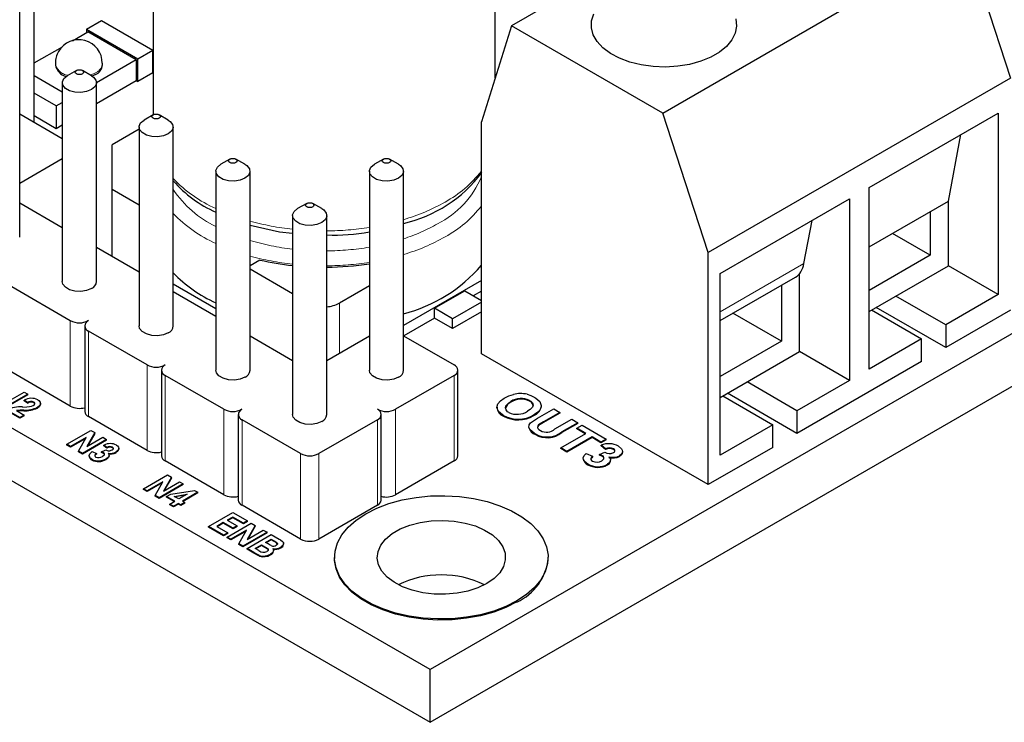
# Model space of a CAD drawing. Header units: millimetres. Extents: x 8.3 to 21.2, y 4.9 to 15.7.
# Tile 9 of 12: x 17.2 to 19.5, y 10.4 to 12.1. Entities that reach past the tile are written whole.
import ezdxf

# ---------------------------------------------------------------- set-up
doc = ezdxf.new("R2010")
doc.units = ezdxf.units.MM
doc.linetypes.add('PHANTOM', pattern=[1.27, 0.635, -0.127, 0.127, -0.127, 0.127, -0.127])

msp = doc.modelspace()

# ---------------------------------------------------------------- linework, layer by layer
at = {"color": 7, "linetype": 'Continuous', "lineweight": 25}
for p, q in [((19.0415, 12.453), (18.3344, 12.0448)), ((17.496, 12.3632), (17.496, 11.8367)), ((18.296, 11.9228), (18.296, 12.3632)), ((21.2371, 12.3243), (18.1435, 10.5384)), ((17.2172, 11.8185), (17.2172, 12.3109)), ((18.1435, 10.5384), (15.1029, 12.2937)), ((18.688, 11.8407), (19.3951, 12.2489)), ((19.3951, 12.2489), (19.5011, 11.9223)), ((17.1836, 12.0154), (17.1836, 12.2227)), ((18.1435, 10.4151), (21.2371, 12.201)), ((15.1029, 12.1704), (18.1435, 10.4151)), ((17.3398, 12.0367), (17.3752, 12.0571)), ((17.3752, 12.0571), (17.4954, 11.9877)), ((17.307, 12.0095), (17.3434, 12.0305)), ((17.3398, 12.0367), (17.46, 11.9673)), ((17.3398, 12.0367), (17.3398, 12.0285)), ((17.4565, 11.9652), (17.3434, 12.0305)), ((18.3344, 12.0448), (18.2637, 11.8202)), ((18.688, 11.8407), (18.3344, 12.0448)), ((17.1836, 11.5499), (17.1836, 12.0154)), ((17.2172, 11.9577), (17.2834, 11.9959)), ((17.46, 11.9673), (17.4954, 11.9877)), ((17.4954, 11.9346), (17.4954, 11.9877)), ((17.2671, 11.9571), (17.2671, 11.953)), ((17.4565, 11.9652), (17.3632, 11.9114)), ((17.3771, 11.953), (17.3771, 11.9571)), ((17.4565, 11.9652), (17.4565, 11.9162)), ((17.46, 11.9142), (17.46, 11.9673)), ((17.3162, 11.9403), (17.295, 11.928)), ((17.3515, 11.928), (17.3303, 11.9403)), ((17.4954, 11.9346), (17.46, 11.9142)), ((17.2832, 11.8897), (17.2172, 11.9279)), ((17.2832, 11.9117), (17.2832, 11.4463)), ((17.361, 11.9305), (17.3534, 11.9269)), ((17.4565, 11.9162), (17.3632, 11.8624)), ((17.3632, 11.4463), (17.3632, 11.9117)), ((17.4565, 11.9162), (17.46, 11.9142)), ((19.5011, 11.9223), (18.794, 11.5141)), ((17.2691, 11.8571), (17.2172, 11.887)), ((17.2691, 11.8571), (17.2832, 11.8652)), ((17.2691, 11.8571), (17.2691, 11.804)), ((18.794, 11.5141), (18.688, 11.8407)), ((19.1706, 11.6661), (19.4729, 11.8406)), ((19.4729, 11.8406), (19.4729, 11.416)), ((17.2832, 11.7804), (17.1836, 11.8379)), ((17.2691, 11.804), (17.2172, 11.834)), ((17.4958, 11.8366), (17.4746, 11.8243)), ((17.5311, 11.8243), (17.5099, 11.8366)), ((18.2637, 11.2772), (18.2637, 11.8202)), ((17.2832, 11.8121), (17.2691, 11.804)), ((17.4629, 11.8028), (17.3999, 11.7665)), ((17.4629, 11.808), (17.4629, 11.3426)), ((17.5429, 11.3426), (17.5429, 11.808)), ((19.3562, 11.6344), (19.3856, 11.7903)), ((17.3999, 11.6616), (17.3999, 11.7665)), ((17.1836, 11.6767), (17.2832, 11.7342)), ((17.6754, 11.7329), (17.6542, 11.7206)), ((17.7107, 11.7206), (17.6895, 11.7329)), ((18.0346, 11.7329), (18.0134, 11.7206)), ((18.07, 11.7206), (18.0487, 11.7329)), ((17.6425, 11.7043), (17.6425, 11.2389)), ((17.7225, 11.2389), (17.7225, 11.7043)), ((18.0017, 11.7043), (18.0017, 11.2389)), ((18.0817, 11.2389), (18.0817, 11.7043)), ((17.4629, 11.6253), (17.3999, 11.6616)), ((17.3999, 11.5057), (17.3999, 11.6616)), ((19.1706, 11.2415), (19.1706, 11.6661)), ((18.8223, 11.4651), (19.1246, 11.6396)), ((19.1246, 11.6396), (19.1246, 11.215)), ((19.1706, 11.5273), (19.3562, 11.6344)), ((19.3562, 11.4834), (19.3562, 11.6344)), ((17.1836, 11.6305), (17.2832, 11.573)), ((17.855, 11.6292), (17.8338, 11.617)), ((17.8904, 11.617), (17.8691, 11.6292)), ((19.3138, 11.61), (19.3138, 11.5079)), ((17.8221, 11.6006), (17.8221, 11.1352)), ((17.9021, 11.1352), (17.9021, 11.6006)), ((19.0183, 11.4884), (19.0374, 11.5892)), ((19.3138, 11.5079), (19.2253, 11.5589)), ((17.3632, 11.5268), (17.4629, 11.4693)), ((17.7458, 11.4967), (17.7225, 11.4832)), ((18.794, 10.9711), (18.794, 11.5141)), ((19.3138, 11.5079), (19.1706, 11.4252)), ((17.8221, 11.4179), (17.7225, 11.4754)), ((19.1706, 11.3762), (19.3562, 11.4834)), ((19.4729, 11.416), (19.3562, 11.4834)), ((18.2637, 11.4487), (18.0817, 11.3436)), ((18.8223, 11.0405), (18.8223, 11.4651)), ((18.8223, 11.3549), (18.9985, 11.4567)), ((19.0079, 11.2823), (19.0079, 11.4648)), ((17.302, 11.3548), (17.1649, 11.434)), ((17.6425, 11.3828), (17.5429, 11.4403)), ((18.0017, 11.4362), (17.9314, 11.3956)), ((18.9655, 11.4376), (18.9655, 11.3068)), ((17.5429, 11.4232), (17.6425, 11.3657)), ((18.1541, 11.3838), (18.2248, 11.4246)), ((18.2248, 11.4246), (18.2637, 11.4021)), ((18.2637, 11.4242), (18.2446, 11.4132)), ((19.35, 11.3451), (19.2333, 11.4124)), ((19.4729, 11.416), (19.35, 11.3451)), ((18.1541, 11.3609), (18.1541, 11.3838)), ((18.1965, 11.3593), (18.1541, 11.3838)), ((18.2637, 11.3981), (18.1965, 11.3593)), ((19.1767, 11.3798), (19.2934, 11.3124)), ((19.35, 11.292), (19.1873, 11.3859)), ((19.5011, 11.3793), (19.35, 11.292)), ((18.1541, 11.3609), (18.082, 11.3193)), ((18.1965, 11.3364), (18.1541, 11.3609)), ((18.2637, 11.3752), (18.1965, 11.3364)), ((18.1965, 11.3364), (18.1965, 11.3593)), ((18.9655, 11.3068), (18.8522, 11.3722)), ((17.3357, 11.3426), (17.3357, 11.1425)), ((19.35, 11.3451), (19.35, 11.292)), ((17.4816, 11.2511), (17.3445, 11.3303)), ((17.7225, 11.3195), (17.8221, 11.262)), ((17.9021, 11.262), (18.0017, 11.3195)), ((18.0817, 11.3195), (18.2001, 11.2511)), ((19.2934, 11.3124), (19.1706, 11.2415)), ((19.2934, 11.2594), (19.2934, 11.3124)), ((18.9655, 11.3068), (18.8223, 11.2242)), ((18.794, 10.9711), (18.2637, 11.2772)), ((18.8223, 11.1752), (19.0079, 11.2823)), ((19.1246, 11.215), (19.0079, 11.2823)), ((19.2934, 11.2594), (19.0017, 11.091)), ((17.302, 11.1548), (17.1649, 11.234)), ((17.5153, 11.2389), (17.5153, 11.0388)), ((17.6612, 11.1474), (17.5241, 11.2266)), ((18.2001, 11.2266), (18.0629, 11.1474)), ((18.2088, 11.0388), (18.2088, 11.2389)), ((19.0017, 11.1441), (18.8851, 11.2114)), ((19.1246, 11.215), (19.0017, 11.1441)), ((17.2026, 11.1828), (17.1461, 11.1502)), ((17.2026, 11.1812), (17.1461, 11.1485)), ((17.1561, 11.166), (17.1939, 11.1879)), ((17.1939, 11.1879), (17.2026, 11.1828)), ((17.2026, 11.1812), (17.2026, 11.1828)), ((18.8285, 11.1788), (18.9452, 11.1114)), ((19.0017, 11.091), (18.8391, 11.1849)), ((17.2017, 11.163), (17.194, 11.1687)), ((17.194, 11.1671), (17.194, 11.1687)), ((17.2017, 11.1614), (17.194, 11.1671)), ((17.2017, 11.1614), (17.2017, 11.163)), ((17.2324, 11.1601), (17.2324, 11.1617)), ((18.3951, 11.1267), (18.4328, 11.1485)), ((18.4328, 11.1485), (18.4471, 11.1402)), ((17.184, 11.1283), (17.1529, 11.1462)), ((17.184, 11.1266), (17.1529, 11.1446)), ((17.1764, 11.1443), (17.194, 11.1341)), ((17.194, 11.1341), (17.184, 11.1283)), ((17.194, 11.1324), (17.184, 11.1266)), ((17.184, 11.1283), (17.184, 11.1266)), ((17.194, 11.1324), (17.194, 11.1341)), ((17.4816, 11.0511), (17.3445, 11.1303)), ((17.6949, 11.1352), (17.6949, 10.9351)), ((18.0292, 10.9351), (18.0292, 11.1352)), ((18.3786, 11.1156), (18.3951, 11.1267)), ((18.4471, 11.1402), (18.4087, 11.1181)), ((18.4471, 11.1386), (18.4087, 11.1165)), ((18.4471, 11.1402), (18.4471, 11.1386)), ((19.0017, 11.1441), (19.0017, 11.091)), ((17.8408, 11.0438), (17.7037, 11.123)), ((18.0205, 11.123), (17.8833, 11.0438)), ((18.4357, 11.1016), (18.4749, 11.1242)), ((18.4892, 11.1159), (18.452, 11.0945)), ((18.4892, 11.1143), (18.452, 11.0929)), ((18.4749, 11.1242), (18.4892, 11.1159)), ((18.4872, 11.1032), (18.4992, 11.1101)), ((18.5082, 11.0911), (18.4872, 11.1032)), ((18.4872, 11.1016), (18.4872, 11.1032)), ((18.4892, 11.1143), (18.4892, 11.1159)), ((18.4992, 11.1101), (18.5553, 11.0777)), ((18.9452, 11.1114), (18.8223, 11.0405)), ((18.9452, 11.0583), (18.9452, 11.1114)), ((17.2938, 11.0655), (17.3503, 11.0981)), ((17.3394, 11.0817), (17.3025, 11.0604)), ((17.338, 11.0793), (17.3025, 11.0588)), ((17.3211, 11.0497), (17.3394, 11.0817)), ((17.3595, 11.0928), (17.3406, 11.0601)), ((17.3406, 11.0601), (17.3784, 11.0819)), ((17.3595, 11.0912), (17.342, 11.0609)), ((17.3503, 11.0981), (17.3595, 11.0928)), ((17.3595, 11.0912), (17.3595, 11.0928)), ((17.3784, 11.0819), (17.3871, 11.0769)), ((18.4494, 11.0572), (18.5082, 11.0911)), ((18.5225, 11.0829), (18.4637, 11.049)), ((18.5225, 11.0813), (18.4637, 11.0473)), ((18.5068, 11.0903), (18.4872, 11.1016)), ((18.5434, 11.0708), (18.5225, 11.0829)), ((18.5225, 11.0813), (18.5225, 11.0829)), ((18.5434, 11.0692), (18.5225, 11.0813)), ((17.3025, 11.0604), (17.2938, 11.0655)), ((17.2938, 11.0638), (17.2938, 11.0655)), ((17.3025, 11.0588), (17.2938, 11.0638)), ((17.3025, 11.0588), (17.3025, 11.0604)), ((17.3871, 11.0769), (17.3306, 11.0442)), ((17.3871, 11.0752), (17.3306, 11.0426)), ((17.3872, 11.058), (17.3808, 11.0637)), ((17.3808, 11.0621), (17.3808, 11.0637)), ((17.3872, 11.0563), (17.3808, 11.0621)), ((17.3871, 11.0752), (17.3871, 11.0769)), ((17.3872, 11.0563), (17.3872, 11.058)), ((17.4155, 11.0549), (17.4155, 11.0566)), ((18.4637, 11.049), (18.4494, 11.0572)), ((18.4494, 11.0556), (18.4494, 11.0572)), ((18.5553, 11.0777), (18.5434, 11.0708)), ((18.5553, 11.0761), (18.5434, 11.0692)), ((18.5434, 11.0692), (18.5434, 11.0708)), ((18.5543, 11.0549), (18.5439, 11.0633)), ((18.5439, 11.0617), (18.5439, 11.0633)), ((18.5543, 11.0532), (18.5439, 11.0617)), ((18.5553, 11.0761), (18.5553, 11.0777)), ((18.9452, 11.0583), (18.794, 10.9711)), ((17.3306, 11.0442), (17.3211, 11.0497)), ((17.3211, 11.048), (17.3211, 11.0497)), ((17.3306, 11.0426), (17.3211, 11.048)), ((17.3306, 11.0426), (17.3306, 11.0442)), ((17.3464, 11.0388), (17.3464, 11.0372)), ((17.3531, 11.0485), (17.363, 11.0442)), ((17.363, 11.0442), (17.363, 11.0426)), ((17.3751, 11.0479), (17.3849, 11.0525)), ((17.3799, 11.0461), (17.3751, 11.0479)), ((17.3751, 11.0463), (17.3751, 11.0479)), ((17.3799, 11.0444), (17.3751, 11.0463)), ((17.3927, 11.0386), (17.3927, 11.0402)), ((18.4637, 11.0473), (18.4494, 11.0556)), ((18.4637, 11.0473), (18.4637, 11.049)), ((18.5092, 11.0444), (18.5239, 11.0378)), ((18.5239, 11.0378), (18.5239, 11.0362)), ((18.5398, 11.0419), (18.5523, 11.0474)), ((18.547, 11.0389), (18.5398, 11.0419)), ((18.5398, 11.0403), (18.5398, 11.0419)), ((18.547, 11.0373), (18.5398, 11.0403)), ((18.5543, 11.0532), (18.5543, 11.0549)), ((17.6612, 10.9474), (17.5241, 11.0266)), ((18.2001, 11.0266), (18.0629, 10.9474)), ((18.5661, 11.027), (18.5661, 11.0287)), ((17.4729, 10.9615), (17.5295, 10.9942)), ((17.5386, 10.9889), (17.5198, 10.9561)), ((17.5386, 10.9873), (17.5212, 10.9569)), ((17.5295, 10.9942), (17.5386, 10.9889)), ((17.5386, 10.9873), (17.5386, 10.9889)), ((17.5185, 10.9778), (17.4816, 10.9565)), ((17.5171, 10.9753), (17.4816, 10.9548)), ((17.5003, 10.9457), (17.5185, 10.9778)), ((17.5663, 10.9729), (17.5097, 10.9402)), ((17.5663, 10.9713), (17.5097, 10.9386)), ((17.5198, 10.9561), (17.5575, 10.9779)), ((17.5575, 10.9779), (17.5663, 10.9729)), ((17.5663, 10.9713), (17.5663, 10.9729)), ((17.4816, 10.9565), (17.4729, 10.9615)), ((17.4729, 10.9599), (17.4729, 10.9615)), ((17.4816, 10.9548), (17.4729, 10.9599)), ((17.4816, 10.9548), (17.4816, 10.9565)), ((17.5097, 10.9402), (17.5003, 10.9457)), ((17.5003, 10.9441), (17.5003, 10.9457)), ((17.5097, 10.9386), (17.5003, 10.9441)), ((17.5274, 10.9431), (17.5369, 10.9486)), ((17.5464, 10.9322), (17.5274, 10.9431)), ((17.5274, 10.9415), (17.5274, 10.9431)), ((17.545, 10.9314), (17.5274, 10.9415)), ((17.5369, 10.9486), (17.5929, 10.9577)), ((17.5453, 10.9438), (17.5753, 10.9488)), ((17.556, 10.9377), (17.5453, 10.9438)), ((17.5713, 10.9465), (17.5475, 10.9426)), ((17.5753, 10.9488), (17.556, 10.9377)), ((17.6004, 10.9534), (17.5645, 10.9327)), ((17.6004, 10.9518), (17.566, 10.9319)), ((17.5929, 10.9577), (17.6004, 10.9534)), ((17.6004, 10.9518), (17.6004, 10.9534)), ((17.5097, 10.9386), (17.5097, 10.9402)), ((17.5351, 10.9256), (17.5464, 10.9322)), ((17.5436, 10.9206), (17.5351, 10.9256)), ((17.5351, 10.924), (17.5351, 10.9256)), ((17.5436, 10.919), (17.5351, 10.924)), ((17.555, 10.9272), (17.5436, 10.9206)), ((17.555, 10.9256), (17.5436, 10.919)), ((17.5436, 10.919), (17.5436, 10.9206)), ((17.5608, 10.9239), (17.555, 10.9272)), ((17.555, 10.9256), (17.555, 10.9272)), ((17.5608, 10.9223), (17.555, 10.9256)), ((17.5703, 10.9294), (17.5608, 10.9239)), ((17.5703, 10.9278), (17.5608, 10.9223)), ((17.5608, 10.9223), (17.5608, 10.9239)), ((17.5645, 10.9327), (17.5703, 10.9294)), ((17.5703, 10.9278), (17.5703, 10.9294)), ((17.8408, 10.8437), (17.7037, 10.9229)), ((18.0205, 10.9229), (17.8833, 10.8437)), ((17.6255, 10.8735), (17.6821, 10.9061)), ((17.6819, 10.8952), (17.6693, 10.8879)), ((17.707, 10.8807), (17.6819, 10.8952)), ((17.6819, 10.8936), (17.6819, 10.8952)), ((17.6821, 10.9061), (17.7166, 10.8862)), ((17.6608, 10.8531), (17.6255, 10.8735)), ((17.6255, 10.8718), (17.6255, 10.8735)), ((17.6608, 10.8515), (17.6255, 10.8718)), ((17.6598, 10.8825), (17.6445, 10.8736)), ((17.6445, 10.8736), (17.6704, 10.8586)), ((17.6598, 10.8808), (17.6459, 10.8728)), ((17.6831, 10.869), (17.6598, 10.8825)), ((17.6598, 10.8808), (17.6598, 10.8825)), ((17.6831, 10.8674), (17.6598, 10.8808)), ((17.6688, 10.8485), (17.7254, 10.8812)), ((17.6693, 10.8879), (17.6927, 10.8745)), ((17.6819, 10.8936), (17.6707, 10.8871)), ((17.707, 10.8791), (17.6819, 10.8936)), ((17.6927, 10.8745), (17.6831, 10.869)), ((17.6927, 10.8729), (17.6831, 10.8674)), ((17.6927, 10.8729), (17.6927, 10.8745)), ((17.7166, 10.8862), (17.707, 10.8807)), ((17.7166, 10.8846), (17.707, 10.8791)), ((17.707, 10.8791), (17.707, 10.8807)), ((17.7345, 10.8759), (17.7157, 10.8431)), ((17.7166, 10.8846), (17.7166, 10.8862)), ((17.7345, 10.8743), (17.7171, 10.8439)), ((17.7254, 10.8812), (17.7345, 10.8759)), ((17.7345, 10.8743), (17.7345, 10.8759)), ((17.6704, 10.8586), (17.6608, 10.8531)), ((17.6704, 10.857), (17.6608, 10.8515)), ((17.6608, 10.8515), (17.6608, 10.8531)), ((17.6704, 10.857), (17.6704, 10.8586)), ((17.7144, 10.8648), (17.6775, 10.8435)), ((17.7131, 10.8623), (17.6775, 10.8418)), ((17.6831, 10.8674), (17.6831, 10.869)), ((17.6962, 10.8327), (17.7144, 10.8648)), ((17.7622, 10.8599), (17.7056, 10.8272)), ((17.7622, 10.8583), (17.7056, 10.8256)), ((17.7155, 10.8215), (17.7721, 10.8542)), ((17.7157, 10.8431), (17.7535, 10.8649)), ((17.7535, 10.8649), (17.7622, 10.8599)), ((17.7622, 10.8583), (17.7622, 10.8599)), ((17.7721, 10.8542), (17.7906, 10.8435)), ((17.6775, 10.8435), (17.6688, 10.8485)), ((17.6688, 10.8469), (17.6688, 10.8485)), ((17.6775, 10.8418), (17.6688, 10.8469)), ((17.6775, 10.8418), (17.6775, 10.8435)), ((17.7056, 10.8272), (17.6962, 10.8327)), ((17.6962, 10.8311), (17.6962, 10.8327)), ((17.7056, 10.8256), (17.6962, 10.8311)), ((17.7056, 10.8256), (17.7056, 10.8272)), ((17.7344, 10.8217), (17.7495, 10.8304)), ((17.7495, 10.8287), (17.7358, 10.8209)), ((17.7495, 10.8304), (17.7571, 10.826)), ((17.7495, 10.8304), (17.7495, 10.8287)), ((17.7571, 10.8244), (17.7495, 10.8287)), ((17.7589, 10.8358), (17.772, 10.8434)), ((17.7651, 10.8323), (17.7589, 10.8358)), ((17.772, 10.8417), (17.7603, 10.835)), ((17.772, 10.8434), (17.7774, 10.8402)), ((17.772, 10.8434), (17.772, 10.8417)), ((17.7774, 10.8386), (17.772, 10.8417)), ((17.8009, 10.8318), (17.8009, 10.8334)), ((17.7313, 10.8124), (17.7155, 10.8215)), ((17.7155, 10.8199), (17.7155, 10.8215)), ((17.7313, 10.8108), (17.7155, 10.8199)), ((17.7431, 10.8167), (17.7344, 10.8217)), ((17.7774, 10.8156), (17.7774, 10.8172)), ((17.92, 10.8011), (17.92, 10.7986)), ((18.42, 10.7986), (18.42, 10.8011)), ((18.1435, 10.4151), (18.1435, 10.5384))]:
    msp.add_line(p, q, dxfattribs=at)
at = {"color": 8, "linetype": 'PHANTOM', "lineweight": 18}
for p, q in [((17.361, 11.9346), (17.3491, 11.9294)), ((18.8223, 11.3752), (19.0183, 11.4884)), ((17.9314, 11.3956), (17.9314, 11.2789)), ((17.302, 11.1548), (17.302, 11.3548)), ((17.3445, 11.3303), (17.3445, 11.1303)), ((17.4816, 11.0511), (17.4816, 11.2511)), ((17.5241, 11.2266), (17.5241, 11.0266)), ((18.2001, 11.0266), (18.2001, 11.2266)), ((17.2168, 11.1628), (17.2168, 11.1644)), ((17.2251, 11.1504), (17.2251, 11.152)), ((18.3325, 11.1656), (18.3325, 11.164)), ((18.3765, 11.1666), (18.3765, 11.1683)), ((17.193, 11.1439), (17.193, 11.1455)), ((17.6612, 10.9474), (17.6612, 11.1474)), ((18.0629, 11.1474), (18.0629, 10.9474)), ((18.3156, 11.1315), (18.3156, 11.1331)), ((18.3863, 11.1327), (18.3863, 11.1344)), ((17.7037, 11.123), (17.7037, 10.9229)), ((18.0205, 10.9229), (18.0205, 11.123)), ((18.3975, 11.1094), (18.3975, 11.111)), ((18.4087, 11.1165), (18.4087, 11.1181)), ((18.3899, 11.0886), (18.3899, 11.0902)), ((18.452, 11.0929), (18.452, 11.0945)), ((17.4007, 11.0573), (17.4007, 11.059)), ((17.3799, 11.0444), (17.3799, 11.0461)), ((17.4092, 11.046), (17.4092, 11.0476)), ((17.8408, 10.8437), (17.8408, 11.0438)), ((17.8833, 11.0438), (17.8833, 10.8437)), ((18.547, 11.0373), (18.547, 11.0389)), ((18.5727, 11.0535), (18.5727, 11.0551)), ((18.5871, 11.0372), (18.5871, 11.0388)), ((18.5939, 11.0468), (18.5939, 11.0484)), ((17.3524, 11.0288), (17.3524, 11.0305)), ((17.386, 11.0302), (17.386, 11.0318)), ((18.5124, 11.0178), (18.5124, 11.0195)), ((18.5586, 11.0171), (18.5586, 11.0187)), ((17.7571, 10.8244), (17.7571, 10.826)), ((17.7774, 10.8386), (17.7774, 10.8402)), ((17.7313, 10.8108), (17.7313, 10.8124)), ((17.745, 10.8037), (17.745, 10.8053)), ((17.7707, 10.807), (17.7707, 10.8086)), ((17.7944, 10.8232), (17.7944, 10.8249))]:
    msp.add_line(p, q, dxfattribs=at)
at = {"color": 7, "linetype": 'Continuous', "lineweight": 25, "flags": 128}
for points in [[(18.8587, 12.0608), (18.8606, 12.0442), (18.8575, 12.0277), (18.8497, 12.0117), (18.8372, 11.9966), (18.8206, 11.983), (18.8002, 11.9713), (18.7767, 11.9617), (18.7506, 11.9545), (18.7229, 11.95), (18.6942, 11.9482), (18.6654, 11.9493), (18.6374, 11.9531), (18.6109, 11.9596), (18.5866, 11.9687), (18.5654, 11.9799), (18.5478, 11.9931), (18.5343, 12.0078), (18.5252, 12.0236), (18.521, 12.0401), (18.5216, 12.0567), (18.527, 12.073)], [(17.3162, 11.9403), (17.3194, 11.9415), (17.3232, 11.9419), (17.3271, 11.9415), (17.3303, 11.9403), (17.3325, 11.9384), (17.3332, 11.9362), (17.3325, 11.934), (17.3303, 11.9321), (17.3271, 11.9308), (17.3232, 11.9304), (17.3194, 11.9308), (17.3162, 11.9321), (17.314, 11.934), (17.3132, 11.9362), (17.314, 11.9384), (17.3162, 11.9403)], [(17.3515, 11.8954), (17.3402, 11.8908), (17.3267, 11.8887), (17.3129, 11.8894), (17.3003, 11.8928), (17.2905, 11.8984), (17.2846, 11.9057), (17.2834, 11.9137), (17.287, 11.9214), (17.295, 11.928)], [(17.3515, 11.928), (17.356, 11.9249), (17.3619, 11.9177), (17.3631, 11.9097), (17.3595, 11.9019), (17.3515, 11.8954)], [(17.5311, 11.7917), (17.5198, 11.7871), (17.5063, 11.785), (17.4925, 11.7857), (17.4799, 11.7891), (17.4701, 11.7948), (17.4642, 11.802), (17.463, 11.81), (17.4666, 11.8178), (17.4746, 11.8243)], [(17.4958, 11.8366), (17.499, 11.8378), (17.5029, 11.8383), (17.5067, 11.8378), (17.5099, 11.8366), (17.5121, 11.8347), (17.5129, 11.8325), (17.5121, 11.8303), (17.5099, 11.8284), (17.5067, 11.8272), (17.5029, 11.8267), (17.499, 11.8272), (17.4958, 11.8284), (17.4936, 11.8303), (17.4929, 11.8325), (17.4936, 11.8347), (17.4958, 11.8366)], [(17.5311, 11.8243), (17.5356, 11.8212), (17.5415, 11.814), (17.5427, 11.806), (17.5391, 11.7982), (17.5311, 11.7917)], [(17.6754, 11.7329), (17.6786, 11.7341), (17.6825, 11.7346), (17.6863, 11.7341), (17.6895, 11.7329), (17.6917, 11.731), (17.6925, 11.7288), (17.6917, 11.7266), (17.6895, 11.7247), (17.6863, 11.7235), (17.6825, 11.723), (17.6786, 11.7235), (17.6754, 11.7247), (17.6732, 11.7266), (17.6725, 11.7288), (17.6732, 11.731), (17.6754, 11.7329)], [(18.0346, 11.7329), (18.0378, 11.7341), (18.0417, 11.7346), (18.0455, 11.7341), (18.0487, 11.7329), (18.0509, 11.731), (18.0517, 11.7288), (18.0509, 11.7266), (18.0487, 11.7247), (18.0455, 11.7235), (18.0417, 11.723), (18.0378, 11.7235), (18.0346, 11.7247), (18.0324, 11.7266), (18.0317, 11.7288), (18.0324, 11.731), (18.0346, 11.7329)], [(17.7107, 11.688), (17.6994, 11.6834), (17.6859, 11.6813), (17.6721, 11.682), (17.6595, 11.6854), (17.6497, 11.6911), (17.6438, 11.6983), (17.6426, 11.7063), (17.6462, 11.7141), (17.6542, 11.7206)], [(17.7107, 11.7206), (17.7152, 11.7176), (17.7211, 11.7103), (17.7223, 11.7023), (17.7187, 11.6946), (17.7107, 11.688)], [(18.07, 11.688), (18.0586, 11.6834), (18.0452, 11.6813), (18.0313, 11.682), (18.0187, 11.6854), (18.0089, 11.6911), (18.003, 11.6983), (18.0018, 11.7063), (18.0054, 11.7141), (18.0134, 11.7206)], [(18.07, 11.7206), (18.0744, 11.7176), (18.0803, 11.7103), (18.0815, 11.7023), (18.0779, 11.6946), (18.07, 11.688)], [(17.8903, 11.5843), (17.879, 11.5797), (17.8655, 11.5776), (17.8517, 11.5783), (17.8391, 11.5817), (17.8293, 11.5874), (17.8234, 11.5947), (17.8222, 11.6026), (17.8258, 11.6104), (17.8338, 11.617)], [(17.855, 11.6292), (17.8582, 11.6305), (17.8621, 11.6309), (17.8659, 11.6305), (17.8691, 11.6292), (17.8713, 11.6273), (17.8721, 11.6251), (17.8713, 11.6229), (17.8691, 11.621), (17.8659, 11.6198), (17.8621, 11.6194), (17.8582, 11.6198), (17.855, 11.621), (17.8528, 11.6229), (17.8521, 11.6251), (17.8528, 11.6273), (17.855, 11.6292)], [(17.8904, 11.617), (17.8948, 11.6139), (17.9007, 11.6066), (17.9019, 11.5986), (17.8983, 11.5909), (17.8903, 11.5843)], [(17.7225, 11.5781), (17.7918, 11.5624), (17.8221, 11.5595)], [(17.3515, 11.4299), (17.3402, 11.4253), (17.3267, 11.4232), (17.3129, 11.4239), (17.3003, 11.4273), (17.2905, 11.433), (17.2846, 11.4403), (17.2832, 11.4463)], [(17.5311, 11.3262), (17.5198, 11.3216), (17.5063, 11.3196), (17.4925, 11.3203), (17.4799, 11.3237), (17.4701, 11.3293), (17.4642, 11.3366), (17.4629, 11.3426)], [(17.7107, 11.2226), (17.6994, 11.218), (17.6859, 11.2159), (17.6721, 11.2166), (17.6595, 11.22), (17.6497, 11.2256), (17.6438, 11.2329), (17.6425, 11.2389)], [(18.07, 11.2226), (18.0586, 11.218), (18.0452, 11.2159), (18.0313, 11.2166), (18.0187, 11.22), (18.0089, 11.2256), (18.003, 11.2329), (18.0017, 11.2389)], [(18.3156, 11.1331), (18.3129, 11.1348), (18.3039, 11.1426), (18.3002, 11.1517), (18.302, 11.16), (18.3083, 11.1675), (18.3173, 11.1738)], [(18.3173, 11.1738), (18.3281, 11.1791), (18.3387, 11.1824)], [(18.3705, 11.1826), (18.3797, 11.1797), (18.3885, 11.1754)], [(18.3885, 11.1754), (18.3913, 11.1737), (18.4001, 11.1659), (18.4038, 11.1567), (18.4035, 11.1526), (18.3993, 11.1446), (18.3956, 11.1409), (18.3863, 11.1344)], [(17.1902, 11.1528), (17.2006, 11.1533), (17.2065, 11.1538)], [(17.2065, 11.1538), (17.2114, 11.155), (17.2153, 11.1567)], [(17.2153, 11.1567), (17.2179, 11.1585), (17.2191, 11.1601), (17.2193, 11.1616), (17.2185, 11.1631), (17.2171, 11.1643), (17.2168, 11.1644)], [(17.226, 11.1695), (17.2287, 11.1678), (17.2318, 11.1642), (17.2323, 11.1604), (17.2299, 11.1558), (17.2251, 11.152)], [(17.2321, 11.1601), (17.2323, 11.1588), (17.2299, 11.1541), (17.2251, 11.1504)], [(18.3278, 11.1401), (18.3251, 11.1419), (18.3213, 11.146), (18.3198, 11.1509), (18.3212, 11.1558), (18.3268, 11.1618), (18.3325, 11.1656)], [(18.3765, 11.1683), (18.3792, 11.1665), (18.3832, 11.1625), (18.3847, 11.1574), (18.3833, 11.1527), (18.3776, 11.1468), (18.3719, 11.1431)], [(17.8903, 11.1189), (17.879, 11.1143), (17.8655, 11.1122), (17.8517, 11.1129), (17.8391, 11.1163), (17.8293, 11.122), (17.8234, 11.1292), (17.8221, 11.1352)], [(18.3899, 11.0902), (18.3872, 11.0919), (18.3777, 11.0994), (18.3748, 11.1051), (18.3754, 11.1111), (18.3786, 11.1156)], [(18.3975, 11.111), (18.3957, 11.1089), (18.3947, 11.1059), (18.3955, 11.1028), (18.398, 11.1), (18.4017, 11.0975)], [(18.3975, 11.1094), (18.3957, 11.1073), (18.3947, 11.1043), (18.3948, 11.1041)], [(18.4087, 11.1181), (18.4014, 11.1137), (18.3975, 11.111)], [(18.4087, 11.1165), (18.4014, 11.1121), (18.3975, 11.1094)], [(17.3996, 11.0524), (17.402, 11.0543), (17.4027, 11.0556), (17.4026, 11.0571), (17.4016, 11.0583), (17.4007, 11.059)], [(17.4099, 11.0639), (17.4125, 11.0622), (17.415, 11.059), (17.4155, 11.0557), (17.4135, 11.0511), (17.4092, 11.0476)], [(18.5842, 11.0614), (18.5916, 11.0553), (18.5934, 11.0519), (18.5939, 11.0484)], [(17.3524, 11.0305), (17.3499, 11.0322), (17.3471, 11.0357), (17.3464, 11.0394), (17.3479, 11.0434), (17.3531, 11.0485)], [(17.363, 11.0442), (17.3607, 11.0423), (17.3593, 11.0401), (17.3592, 11.0383), (17.3599, 11.0369), (17.3614, 11.0357)], [(17.3774, 11.0374), (17.3799, 11.0391), (17.3817, 11.0412), (17.3821, 11.0432), (17.3816, 11.0446), (17.3802, 11.0459), (17.3799, 11.0461)], [(17.3906, 11.0446), (17.3922, 11.0425), (17.3926, 11.0395), (17.3915, 11.0365), (17.3885, 11.0334), (17.386, 11.0318)], [(17.3925, 11.0386), (17.3926, 11.0378), (17.3915, 11.0349), (17.3885, 11.0318), (17.386, 11.0302)], [(17.4154, 11.0549), (17.4155, 11.054), (17.4135, 11.0495), (17.4092, 11.046)], [(18.5124, 11.0195), (18.5097, 11.0212), (18.5037, 11.0272), (18.502, 11.0337), (18.5042, 11.0396), (18.5092, 11.0444)], [(18.5239, 11.0378), (18.5217, 11.0359), (18.5198, 11.0326), (18.5199, 11.0299), (18.5216, 11.0275), (18.5236, 11.026)], [(18.5239, 11.0362), (18.5217, 11.0342), (18.5199, 11.0312)], [(18.5453, 11.0271), (18.5479, 11.0289), (18.5502, 11.0318), (18.5505, 11.0348), (18.5491, 11.0374), (18.547, 11.0389)], [(18.5504, 11.0321), (18.5505, 11.0332), (18.5491, 11.0358), (18.547, 11.0373)], [(18.5621, 11.0361), (18.564, 11.0341), (18.566, 11.0297), (18.5653, 11.0253), (18.5622, 11.0212), (18.5586, 11.0187)], [(18.5727, 11.0462), (18.5751, 11.048), (18.5761, 11.0498), (18.576, 11.0517), (18.5749, 11.0535), (18.5727, 11.0551)], [(18.5939, 11.0484), (18.5921, 11.0431), (18.5871, 11.0388)], [(18.5939, 11.0468), (18.5921, 11.0415), (18.5871, 11.0372)], [(18.3468, 10.699), (18.3211, 10.6861), (18.2925, 10.6753), (18.2617, 10.6668), (18.2292, 10.6608), (18.1956, 10.6575), (18.1615, 10.6568), (18.1275, 10.6588), (18.0944, 10.6635), (18.0626, 10.6707), (18.0329, 10.6804), (18.0057, 10.6923), (17.9816, 10.7062), (17.961, 10.7219), (17.9442, 10.7391), (17.9317, 10.7574), (17.9236, 10.7765), (17.9202, 10.7961), (17.9213, 10.8158), (17.9271, 10.8352), (17.9374, 10.854), (17.9521, 10.8718), (17.9708, 10.8883), (17.9932, 10.9031), (18.0189, 10.916), (18.0475, 10.9269), (18.0783, 10.9353), (18.1108, 10.9413), (18.1444, 10.9446), (18.1785, 10.9453), (18.2125, 10.9433), (18.2456, 10.9386), (18.2774, 10.9314), (18.3071, 10.9217), (18.3343, 10.9098), (18.3584, 10.8959), (18.3791, 10.8802), (18.3958, 10.863), (18.4083, 10.8447), (18.4164, 10.8256), (18.4199, 10.806), (18.4187, 10.7863), (18.4129, 10.7669), (18.4026, 10.7481), (18.3879, 10.7303), (18.3692, 10.7138), (18.3468, 10.699)], [(18.2761, 10.7398), (18.2554, 10.7299), (18.232, 10.7222), (18.2067, 10.7171), (18.1801, 10.7147), (18.1532, 10.715), (18.1269, 10.7181), (18.1019, 10.7239), (18.0791, 10.7322), (18.0593, 10.7426), (18.043, 10.755), (18.0308, 10.7688), (18.0231, 10.7837), (18.02, 10.7991), (18.0219, 10.8146), (18.0284, 10.8297), (18.0395, 10.8438), (18.0549, 10.8565), (18.0739, 10.8675), (18.096, 10.8764), (18.1205, 10.8828), (18.1465, 10.8866), (18.1734, 10.8876), (18.2001, 10.8859), (18.2259, 10.8814), (18.2498, 10.8744), (18.2712, 10.865), (18.2894, 10.8535), (18.3037, 10.8404), (18.3137, 10.826), (18.3191, 10.8107), (18.3197, 10.7952), (18.3155, 10.7799), (18.3066, 10.7652), (18.2933, 10.7517), (18.2761, 10.7398)], [(17.7571, 10.826), (17.7599, 10.8243), (17.7646, 10.8206), (17.7652, 10.8189), (17.7647, 10.8172), (17.7633, 10.8156), (17.7617, 10.8145)], [(17.7722, 10.8284), (17.7696, 10.8297), (17.7651, 10.8323)], [(17.7774, 10.8402), (17.7802, 10.8386), (17.785, 10.8356), (17.7863, 10.8344), (17.7868, 10.8332), (17.7865, 10.8317), (17.7853, 10.8303), (17.7837, 10.8292)], [(17.7906, 10.8435), (17.7934, 10.8418), (17.7983, 10.8383), (17.8004, 10.8356), (17.8008, 10.8326), (17.7991, 10.8287), (17.7952, 10.8253), (17.7944, 10.8249)], [(17.745, 10.8053), (17.7399, 10.8077), (17.7313, 10.8124)], [(17.745, 10.8037), (17.7399, 10.806), (17.7313, 10.8108)], [(17.765, 10.8178), (17.765, 10.8183), (17.7639, 10.8198), (17.7571, 10.8244)], [(17.7756, 10.8215), (17.777, 10.8194), (17.7773, 10.816), (17.7758, 10.8128), (17.7725, 10.8097), (17.7707, 10.8086)], [(18.3468, 10.6966), (18.3211, 10.6836), (18.2925, 10.6728), (18.2617, 10.6643), (18.2292, 10.6584), (18.1956, 10.655), (18.1615, 10.6544), (18.1275, 10.6564), (18.0944, 10.661), (18.0626, 10.6683), (18.0329, 10.6779), (18.0057, 10.6898), (17.9816, 10.7038), (17.961, 10.7194), (17.9442, 10.7366), (17.9317, 10.7549), (17.9236, 10.7741), (17.9202, 10.7937), (17.92, 10.7986)]]:
    msp.add_lwpolyline(points, dxfattribs=at)
at = {"color": 7, "linetype": 'Continuous', "lineweight": 25}
for centre, radius, start, end in [((17.3221, 11.9574), 0.0548, 359.667, 150.226), ((17.3163, 11.9592), 0.0489, 148.702, 182.4188), ((17.3004, 11.9591), 0.0338, 190.455, 256.1944), ((17.3503, 11.9552), 0.027, 293.5055, 355.1744), ((18.012, 11.8897), 0.3151, 282.7698, 323.2726), ((17.7568, 11.8689), 0.2841, 221.1396, 246.2612), ((17.9179, 12.0164), 0.4613, 268.0272, 280.4581), ((17.891, 12.1325), 0.6522, 257.1379, 263.9361), ((17.8963, 12.1658), 0.6858, 270.4775, 278.8346), ((17.992, 11.717), 0.3577, 284.5177, 319.4262), ((17.772, 11.6864), 0.3174, 223.7738, 245.9046), ((17.3443, 11.4475), 0.019, 292.4764, 356.2034), ((17.8981, 11.4576), 0.0703, 273.2086, 298.2154), ((17.3232, 11.3958), 0.0461, 242.6097, 297.3903), ((17.3491, 11.3426), 0.0131, 110.7834, 249.2166), ((17.5239, 11.3438), 0.019, 292.4764, 356.2034), ((17.5029, 11.2921), 0.0461, 242.6097, 297.3903), ((17.5287, 11.2389), 0.0131, 110.7834, 249.2166), ((18.1954, 11.2389), 0.0131, 290.7834, 69.2166), ((17.7035, 11.2401), 0.019, 292.4764, 356.2034), ((18.0627, 11.2401), 0.019, 292.4764, 356.2034), ((17.2107, 11.1393), 0.0339, 63.0853, 119.6402), ((18.3568, 11.129), 0.044, 63.4068, 123.5566), ((18.3568, 11.1278), 0.0435, 63.087, 123.8764), ((18.355, 11.1089), 0.0753, 78.1467, 102.526), ((17.185, 11.0729), 0.0801, 86.2414, 113.6292), ((17.1954, 11.216), 0.0705, 268.0506, 294.8998), ((17.1954, 11.2144), 0.0705, 268.0506, 294.8998), ((17.2105, 11.1506), 0.0152, 65.2781, 125.4593), ((17.2105, 11.149), 0.0152, 65.2781, 125.4593), ((17.2155, 11.1593), 0.00372, 2.9296, 68.8467), ((17.3234, 11.1969), 0.0473, 243.0837, 284.9794), ((18.3229, 11.1524), 0.0222, 179.9718, 250.8719), ((18.341, 11.1438), 0.0219, 112.7769, 161.5814), ((18.3714, 11.1544), 0.0133, 12.0199, 67.1944), ((18.3772, 11.1582), 0.027, 289.6868, 348.5417), ((17.1937, 11.0251), 0.1204, 90.3211, 98.2609), ((17.1943, 11.0076), 0.1362, 90.5238, 96.5952), ((17.3507, 11.144), 0.0151, 185.6948, 245.6253), ((17.6825, 11.1884), 0.0461, 242.6097, 297.3903), ((17.7083, 11.1352), 0.0131, 110.7834, 249.2166), ((17.8831, 11.1365), 0.019, 292.4764, 356.2034), ((18.0417, 11.1884), 0.0461, 242.6097, 297.3903), ((18.0158, 11.1352), 0.0131, 290.7834, 69.2166), ((18.3498, 11.1949), 0.0706, 241.024, 301.0446), ((18.3498, 11.1933), 0.0706, 241.024, 301.0446), ((18.3473, 11.18), 0.0444, 243.923, 303.6677), ((18.3971, 11.1105), 0.023, 195.4909, 251.8751), ((18.4179, 11.1373), 0.0548, 239.3511, 308.5608), ((18.4179, 11.1357), 0.0548, 239.3511, 308.5608), ((18.4159, 11.1229), 0.0291, 240.815, 312.9352), ((17.3956, 11.0346), 0.0326, 63.9322, 116.9685), ((17.3949, 11.0452), 0.0149, 67.3536, 121.0899), ((17.3949, 11.0436), 0.0149, 67.3536, 121.0899), ((17.3996, 11.0544), 0.00311, 359.503, 69.0565), ((18.5621, 11.0212), 0.0458, 61.1481, 113.3729), ((18.5638, 11.0366), 0.0206, 64.3548, 117.391), ((17.3563, 11.0378), 0.00976, 183.6251, 246.9355), ((17.3653, 11.0369), 0.00616, 112.4762, 175.1585), ((17.3678, 11.0513), 0.0169, 247.4301, 304.3734), ((17.3787, 11.0414), 0.0033, 357.794, 68.5393), ((17.3923, 11.0646), 0.0142, 238.5916, 269.5757), ((17.3954, 11.074), 0.0298, 260.7405, 297.4885), ((17.3954, 11.0724), 0.0298, 260.7405, 297.4885), ((17.3923, 11.0648), 0.0144, 269.5352, 300.4731), ((17.5031, 11.0933), 0.0473, 243.0837, 284.9794), ((17.5303, 11.0403), 0.0151, 185.6948, 245.6253), ((17.8621, 11.0847), 0.0461, 242.6097, 297.3903), ((18.1938, 11.0403), 0.0151, 294.3747, 354.3052), ((18.5635, 11.0637), 0.0198, 235.4389, 297.5695), ((18.5638, 11.0349), 0.0206, 64.3548, 117.391), ((18.5708, 11.0725), 0.0374, 256.4495, 295.765), ((18.5708, 11.0708), 0.0374, 256.4495, 295.765), ((18.5712, 11.0489), 0.00486, 1.5647, 72.4899), ((17.368, 11.0625), 0.0356, 244.1237, 300.4002), ((17.368, 11.0608), 0.0356, 244.1237, 300.4002), ((18.5191, 11.0334), 0.0169, 190.9948, 246.7372), ((18.5362, 11.0612), 0.048, 240.3616, 297.7838), ((18.5362, 11.0596), 0.048, 240.3616, 297.7838), ((18.5335, 11.0461), 0.0224, 243.7782, 301.8123), ((18.5544, 11.0278), 0.0115, 291.4589, 356.0722), ((17.6827, 10.9896), 0.0473, 243.0837, 284.9794), ((18.0416, 10.9887), 0.0465, 254.6358, 297.3011), ((17.7099, 10.9366), 0.0151, 185.6948, 245.6253), ((18.0142, 10.9366), 0.0151, 294.3747, 354.3052), ((17.7771, 10.8403), 0.0129, 247.3166, 300.7497), ((17.7716, 10.8213), 0.0182, 34.0094, 71.4929), ((17.7908, 10.8325), 0.00996, 291.4068, 356.0853), ((17.8621, 10.8847), 0.0461, 242.6097, 297.3903), ((17.7541, 10.8303), 0.0175, 231.0526, 295.6512), ((17.7541, 10.8362), 0.0322, 253.5873, 300.9713), ((17.7541, 10.8346), 0.0322, 253.5873, 300.9713), ((17.7675, 10.8161), 0.00971, 289.3883, 356.7887), ((17.7803, 10.8502), 0.029, 260.8156, 299.1667), ((17.7803, 10.8486), 0.029, 260.8156, 299.1667), ((18.2951, 10.8109), 0.1255, 294.3044, 354.3755), ((18.17, 10.528), 0.2321, 64.2397, 115.7603)]:
    msp.add_arc(centre, radius, start, end, dxfattribs=at)
at = {"color": 8, "linetype": 'PHANTOM', "lineweight": 18}
for centre, radius, start, end in [((17.3007, 11.9627), 0.034, 189.6054, 263.0454), ((17.3505, 11.9592), 0.0267, 293.1898, 355.4986), ((18.048, 11.8718), 0.2728, 298.6658, 322.2554), ((17.772, 11.9068), 0.3174, 223.7738, 245.9046), ((18.0654, 11.773), 0.2143, 296.556, 337.7582), ((17.756, 11.8059), 0.2574, 214.1011, 243.8317), ((17.9497, 12.037), 0.465, 286.4824, 299.5194), ((18.048, 11.7901), 0.2728, 298.6658, 322.2554), ((17.772, 11.8252), 0.3174, 223.7738, 245.9046), ((17.8886, 12.1918), 0.6266, 254.6231, 263.904), ((17.8966, 12.2417), 0.6769, 270.4591, 278.9259), ((17.9486, 11.9562), 0.4309, 287.9829, 299.5531), ((17.8871, 12.0951), 0.5766, 253.4079, 263.5227), ((17.9497, 11.9554), 0.465, 286.4824, 299.5194), ((17.8968, 12.1496), 0.6316, 270.4764, 279.5566), ((17.8886, 12.1101), 0.6266, 254.6231, 263.904), ((17.8966, 12.16), 0.6769, 270.4591, 278.9259)]:
    msp.add_arc(centre, radius, start, end, dxfattribs=at)
at = {"color": 7, "linetype": 'Continuous', "lineweight": 25}
msp.add_ellipse((18.9759, 11.5129), major_axis=(-0.0151, 0.0593), ratio=0.691287, start_param=3.333481, end_param=4.11896, dxfattribs=at)

doc.saveas('drawing.dxf')
